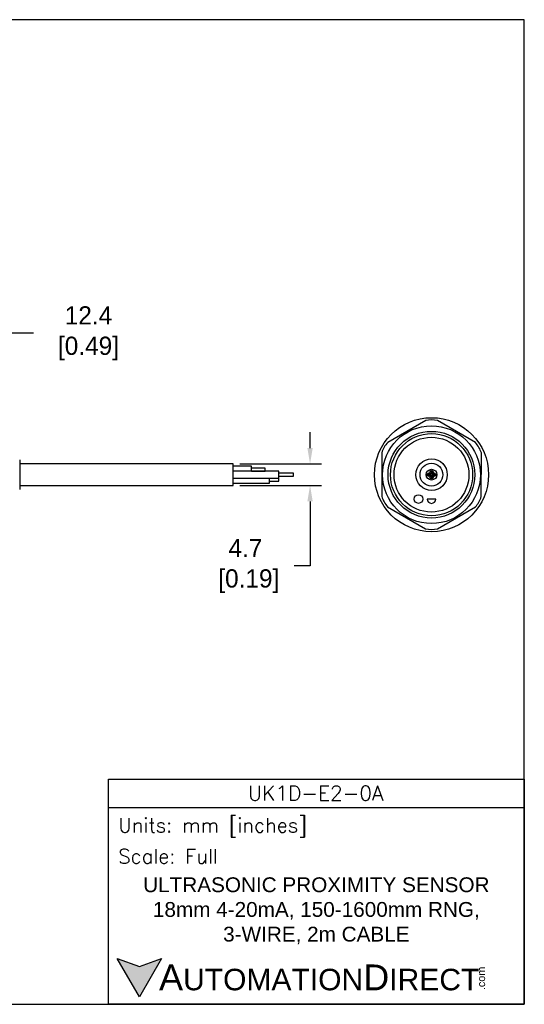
# Model space of a CAD drawing. Header units: inches. Extents: x 0 to 279, y 0 to 216.
# Tile 5 of 5: x 169 to 279, y 0 to 216. Entities that reach past the tile are written whole.
import ezdxf

# ---------------------------------------------------------------- set-up
doc = ezdxf.new("R2010")
doc.units = ezdxf.units.IN
doc.header["$LTSCALE"] = 10
doc.header["$MEASUREMENT"] = 0
doc.layers.add('DIM', color=140, linetype='Continuous')
doc.layers.add('Text', color=140, linetype='Continuous')
doc.styles.add('\\M+2ABAC\\M+2A6A11', font='txt')
doc.styles.add('ROMANS', font='romans.shx')
doc.dimstyles.get("Standard").update_dxf_attribs({"dimtxt": 4, "dimasz": 3.5, "dimexe": 2.5, "dimexo": 1.5, "dimgap": 1, "dimtad": 0, "dimtih": 1, "dimtoh": 1, "dimdec": 1, "dimzin": 0, "dimdsep": 46, "dimtxsty": 'Standard', "dimcen": 0, "dimadec": 0, "dimazin": 0, "dimtfac": 1, "dimtdec": 1, "dimtofl": 0, "dimtmove": 0, "dimatfit": 3, "dimfxl": 0, "dimtolj": 1, "dimtzin": 0, "dimarcsym": 0})

# ---------------------------------------------------------------- blocks, each defined once
blk = doc.blocks.new('*D5')
at = {"layer": 'Defpoints', "color": 0}
for p in [(153.46, 147.13), (165.85, 124.13), (153.46, 118.97)]:
    blk.add_point(p, dxfattribs=at)
at = {"layer": 'DIM', "color": 0, "lineweight": -2}
for p, q in [((153.46, 120.47), (153.46, 149.63)), ((165.85, 125.63), (165.85, 149.63)), ((162.35, 147.13), (156.96, 147.13)), ((171.84, 147.13), (165.85, 147.13))]:
    blk.add_line(p, q, dxfattribs=at)
at = {"layer": 'DIM', "color": 0}
for points in [[(156.96, 147.71), (156.96, 146.54), (153.46, 147.13)], [(162.35, 147.71), (162.35, 146.54), (165.85, 147.13)]]:
    blk.add_solid(points, dxfattribs=at)
at = {"layer": 'DIM', "color": 0, "insert": (183.17, 147.13), "char_height": 4, "attachment_point": 5}
blk.add_mtext('\\A1; 12.4\\P [0.49]', dxfattribs=at)
blk = doc.blocks.new('*D3')
at = {"layer": 'Defpoints', "color": 0}
for p in [(215.61, 118.48), (215.61, 113.78), (232.46, 113.78)]:
    blk.add_point(p, dxfattribs=at)
at = {"layer": 'DIM', "color": 0, "lineweight": -2}
for p, q in [((232.46, 121.98), (232.46, 125.48)), ((217.11, 118.48), (234.96, 118.48)), ((217.11, 113.78), (234.96, 113.78)), ((232.46, 110.28), (232.46, 96.12)), ((232.46, 96.12), (228.96, 96.12))]:
    blk.add_line(p, q, dxfattribs=at)
at = {"layer": 'DIM', "color": 0}
for points in [[(231.88, 121.98), (233.05, 121.98), (232.46, 118.48)], [(231.88, 110.28), (233.05, 110.28), (232.46, 113.78)]]:
    blk.add_solid(points, dxfattribs=at)
at = {"layer": 'DIM', "color": 0, "insert": (218.3, 96.12), "char_height": 4, "attachment_point": 5}
blk.add_mtext('\\A1;4.7\\P [0.19]', dxfattribs=at)

msp = doc.modelspace()

# ---------------------------------------------------------------- hatches: boundary and pattern name
at = {"layer": 'Text'}
msp.add_hatch(color=256, dxfattribs=at).paths.add_polyline_path([(199.93, 10.07), (195.08, 8.31), (190.23, 10.07), (195.08, 1.67)])

# ---------------------------------------------------------------- linework, layer by layer
for p, q in [((257.8, 127.98), (249.47, 123.2)), ((268.69, 123.17), (260.39, 127.98)), ((248.18, 120.95), (248.16, 111.35)), ((269.98, 111.32), (269.99, 120.92)), ((168.85, 119.38), (168.85, 112.89)), ((215.61, 118.48), (168.85, 118.48)), ((215.61, 113.78), (215.61, 118.48)), ((219.61, 117.98), (215.61, 117.98)), ((225.61, 116.88), (215.61, 116.88)), ((219.61, 116.88), (219.61, 117.98)), ((222.61, 117.58), (219.61, 117.58)), ((219.61, 116.89), (222.61, 116.89)), ((222.61, 116.89), (222.61, 117.58)), ((225.61, 115.38), (225.61, 116.88)), ((215.61, 115.38), (225.61, 115.38)), ((223.61, 114.28), (223.61, 115.38)), ((225.61, 115.33), (223.61, 115.33)), ((223.61, 114.73), (225.61, 114.73)), ((228.82, 116.43), (225.61, 116.43)), ((225.61, 115.83), (228.82, 115.83)), ((225.61, 114.73), (225.61, 115.33)), ((228.82, 115.83), (228.82, 116.43)), ((168.85, 113.78), (215.61, 113.78)), ((215.61, 114.28), (223.61, 114.28)), ((260, 110.8), (258.1, 110.8)), ((249.46, 109.1), (257.76, 104.29)), ((260.36, 104.29), (268.68, 109.07))]:
    msp.add_line(p, q)
for centre, radius in [((259.08, 116.13), 12.5), ((259.06, 116.13), 10.72), ((259.06, 116.13), 9.5), ((259.08, 116.13), 9), ((259.06, 116.13), 8.2), ((259.08, 116.13), 3.45), ((259.06, 116.13), 2.5), ((259.08, 116.13), 1.18), ((259.08, 116.68), 0.375), ((259.08, 116.68), 0.15), ((258.53, 116.13), 0.375), ((258.53, 116.13), 0.172), ((259.08, 115.58), 0.375), ((259.08, 115.58), 0.15), ((259.63, 116.13), 0.375), ((259.63, 116.13), 0.15), ((256.22, 110.8), 0.95)]:
    msp.add_circle(centre, radius)
for centre, radius, start, end in [((259.1, 122.47), 5.66, 76.7986, 103.2975), ((253.6, 119.32), 5.66, 136.7986, 163.2975), ((264.57, 119.28), 5.66, 16.7986, 43.2975), ((253.58, 112.98), 5.66, 196.7986, 223.2975), ((259.05, 110.8), 0.95, 180, 0), ((264.55, 112.95), 5.66, 316.7986, 343.2975), ((259.06, 109.8), 5.66, 256.7986, 283.2975)]:
    msp.add_arc(centre, radius, start, end)
at = {"layer": 'Defpoints'}
msp.add_lwpolyline([(279.4, 215.9), (0, 215.9), (0, 0), (279.4, 0)], close=True, dxfattribs=at)
at = {"layer": 'Text'}
msp.add_line((188.28, 43.12), (279.4, 43.12), dxfattribs=at)
for points in [[(188.28, 0), (188.28, 49.4), (279.4, 49.4), (279.4, 0)], [(199.93, 10.07), (195.08, 1.67), (190.23, 10.07), (195.08, 8.31)]]:
    msp.add_lwpolyline(points, close=True, dxfattribs=at)

# ---------------------------------------------------------------- texts
at = {"layer": 'Text', "linetype": 'Continuous', "insert": (233.7, 46.3), "char_height": 3.248, "width": 61.1425, "attachment_point": 5, "style": 'ROMANS'}
msp.add_mtext('UK1D-E2-0A', dxfattribs=at)
at = {"layer": 'Text', "attachment_point": 4}
for s, insert, char_height, width, style in [(' Units: mm [inches]', (188.28, 38.75), 3.1404, 91.118, 'ROMANS'), (' Scale: Full', (188.28, 32.47), 3.1404, 91.118, 'ROMANS'), ('{\\fArial|b0|i0|c0|p34;     \\H1.2x;A\\H0.8333x;UTOMATION\\H1.2x;D\\H0.8333x;IRECT}', (190.23, 5.87), 4.7106, 79.7962, '\\M+2ABAC\\M+2A6A11')]:
    msp.add_mtext(s, dxfattribs=dict(at, insert=insert, char_height=char_height, width=width, style=style))
at = {"layer": 'Text', "linetype": 'Continuous', "insert": (233.84, 20.5), "char_height": 3.2482, "width": 90.3508, "attachment_point": 5}
msp.add_mtext('{\\fArial|b0|i0|c0|p34;ULTRASONIC PROXIMITY SENSOR\\P18mm 4-20mA, 150-1600mm RNG, \\P3-WIRE, 2m CABLE}', dxfattribs=at)
at = {"layer": 'Text', "insert": (269.12, 3.11), "char_height": 1.6958, "width": 5.0253, "attachment_point": 1, "rotation": 90, "style": '\\M+2ABAC\\M+2A6A11'}
msp.add_mtext('{\\fArial|b0|i0|c0|p34;.com}', dxfattribs=at)

# ---------------------------------------------------------------- dimensions: what is measured, and where the dimension line sits
at = {"layer": 'DIM'}
dim = msp.add_linear_dim(base=(153.46, 147.13), p1=(165.85, 124.13), p2=(153.46, 118.97), angle=180, text=' <>', dimstyle='Standard', override={"dimpost": '\\X', "dimtmove": 1}, dxfattribs=at)
dim.commit()
dim.dimension.update_dxf_attribs({"geometry": '*D5', "text_midpoint": (183.17, 151.77), "dimtype": 160})
dim = msp.add_linear_dim(base=(232.46, 113.78), p1=(215.61, 118.48), p2=(215.61, 113.78), angle=90, dimstyle='Standard', override={"dimpost": '\\X'}, dxfattribs=at)
dim.commit()
dim.dimension.update_dxf_attribs({"geometry": '*D3', "text_midpoint": (218.3, 96.12), "dimtype": 160})

doc.saveas('drawing.dxf')
